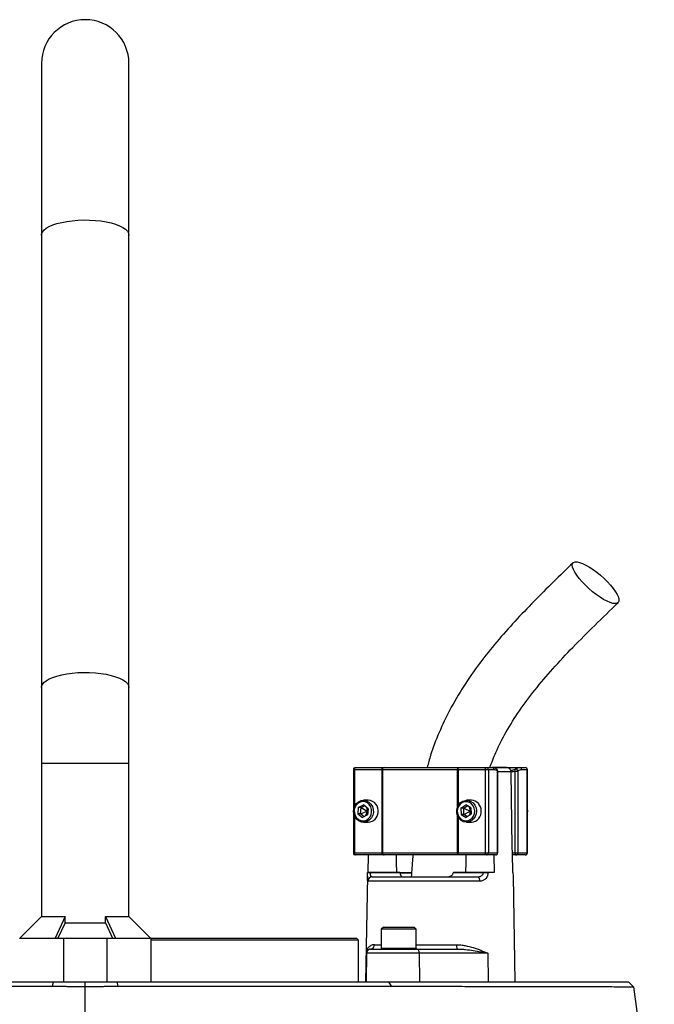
# Model space of a CAD drawing. Header units: millimetres. Extents: x 1474 to 2489, y 639 to 3445.
# Tile 5 of 5: x 1951 to 2241, y 2995 to 3445. Entities that reach past the tile are written whole.
import ezdxf

# ---------------------------------------------------------------- set-up
doc = ezdxf.new("R2010")
doc.units = ezdxf.units.MM

msp = doc.modelspace()

# ---------------------------------------------------------------- linework, layer by layer
at = {"color": 7, "linetype": 'Continuous', "lineweight": 25}
for p, q in [((1961.2, 3425.26), (1961.2, 3346.75)), ((2001.2, 3346.75), (2001.2, 3425.26)), ((1961.2, 3346.75), (1961.2, 3139.83)), ((2001.2, 3139.83), (2001.2, 3346.75)), ((1961.2, 3139.83), (1961.2, 3105.26)), ((2001.2, 3105.26), (2001.2, 3139.83)), ((1961.2, 3105.26), (1961.2, 3035.16)), ((2001.2, 3035.16), (2001.2, 3105.26)), ((2104.79, 3103.26), (2117.34, 3103.26)), ((2117.34, 3103.26), (2117.85, 3103.26)), ((2117.85, 3103.26), (2151.47, 3103.26)), ((2151.47, 3103.26), (2152.07, 3103.26)), ((2152.07, 3103.26), (2164.61, 3103.26)), ((2164.61, 3103.26), (2167.17, 3103.26)), ((2167.22, 3103.26), (2179.8, 3103.26)), ((2173.96, 3103.26), (2167.29, 3103.26)), ((2179.8, 3103.26), (2182.36, 3103.26)), ((2103.79, 3102.26), (2103.79, 3064.26)), ((2116.92, 3102.26), (2104.37, 3102.26)), ((2117.17, 3102.26), (2116.92, 3102.26)), ((2116.92, 3064.26), (2116.92, 3102.26)), ((2151.35, 3102.26), (2117.17, 3102.26)), ((2117.17, 3102.26), (2117.17, 3064.26)), ((2151.64, 3102.26), (2151.35, 3102.26)), ((2164.19, 3102.26), (2151.64, 3102.26)), ((2165.52, 3102.26), (2164.19, 3102.26)), ((2164.19, 3064.26), (2164.19, 3102.26)), ((2165.52, 3102.26), (2165.52, 3064.26)), ((2168.07, 3102.26), (2165.52, 3102.26)), ((2169.74, 3064.26), (2169.74, 3101.56)), ((2169.84, 3064.26), (2169.84, 3101.56)), ((2175.87, 3101.09), (2175.86, 3101.3)), ((2177.71, 3064.26), (2177.71, 3101.56)), ((2177.71, 3101.56), (2179.04, 3101.56)), ((2179.04, 3101.56), (2179.04, 3064.26)), ((2183.27, 3102.26), (2180.71, 3102.26)), ((2183.27, 3064.26), (2183.27, 3102.26)), ((2183.36, 3064.26), (2183.36, 3102.26)), ((2106.06, 3084.95), (2105.79, 3082.08)), ((2106.06, 3084.95), (2108.45, 3086.13)), ((2107.33, 3084.95), (2106.06, 3084.95)), ((2107.06, 3082.08), (2107.33, 3084.95)), ((2107.33, 3084.95), (2108.93, 3085.75)), ((2107.33, 3084.95), (2110.06, 3083.26)), ((2110.61, 3088.26), (2108.43, 3088.26)), ((2110.57, 3084.44), (2108.45, 3086.13)), ((2109.85, 3085.02), (2110.06, 3083.26)), ((2152.99, 3084.61), (2155.21, 3086.15)), ((2152.99, 3084.61), (2153.1, 3081.72)), ((2154.26, 3084.61), (2152.99, 3084.61)), ((2154.26, 3084.61), (2155.9, 3085.75)), ((2154.36, 3081.72), (2154.26, 3084.61)), ((2154.26, 3084.61), (2157.19, 3083.26)), ((2157.52, 3084.8), (2155.21, 3086.15)), ((2157.74, 3088.26), (2155.56, 3088.26)), ((2156.69, 3085.29), (2157.19, 3083.26)), ((2157.52, 3084.8), (2157.62, 3081.92)), ((2105.79, 3082.08), (2107.91, 3080.39)), ((2107.06, 3082.08), (2105.79, 3082.08)), ((2107.06, 3082.08), (2110.06, 3083.26)), ((2108.7, 3080.78), (2107.06, 3082.08)), ((2110.3, 3081.57), (2107.91, 3080.39)), ((2110.06, 3083.26), (2109.41, 3081.13)), ((2110.06, 3083.26), (2110.48, 3083.55)), ((2110.06, 3083.26), (2110.42, 3082.86)), ((2110.57, 3084.44), (2110.3, 3081.57)), ((2153.1, 3081.72), (2155.41, 3080.38)), ((2154.36, 3081.72), (2153.1, 3081.72)), ((2154.36, 3081.72), (2157.19, 3083.26)), ((2155.99, 3080.78), (2154.36, 3081.72)), ((2157.62, 3081.92), (2155.41, 3080.38)), ((2157.19, 3083.26), (2156.86, 3081.38)), ((2157.19, 3083.26), (2157.56, 3083.62)), ((2157.19, 3083.26), (2157.59, 3082.95)), ((2183.55, 3083.38), (2183.36, 3084.36)), ((2108.43, 3078.26), (2110.61, 3078.26)), ((2155.56, 3078.26), (2157.74, 3078.26)), ((2104.37, 3064.26), (2116.92, 3064.26)), ((2117.34, 3063.26), (2104.79, 3063.26)), ((2110.53, 3055.26), (2110.66, 3063.26)), ((2116.92, 3064.26), (2117.17, 3064.26)), ((2117.17, 3064.26), (2151.35, 3064.26)), ((2117.85, 3063.26), (2117.34, 3063.26)), ((2151.47, 3063.26), (2117.85, 3063.26)), ((2151.35, 3064.26), (2151.64, 3064.26)), ((2152.07, 3063.26), (2151.47, 3063.26)), ((2151.64, 3064.26), (2164.19, 3064.26)), ((2164.61, 3063.26), (2152.07, 3063.26)), ((2164.19, 3064.26), (2165.52, 3064.26)), ((2168.84, 3063.26), (2164.61, 3063.26)), ((2165.52, 3064.26), (2169.74, 3064.26)), ((2168.04, 3063.26), (2168.17, 3055.26)), ((2176.63, 3055.26), (2176.48, 3064.26)), ((2176.48, 3064.26), (2177.71, 3064.26)), ((2178.13, 3063.26), (2176.49, 3063.26)), ((2177.71, 3064.26), (2179.04, 3064.26)), ((2182.36, 3063.26), (2178.13, 3063.26)), ((2179.04, 3064.26), (2183.27, 3064.26)), ((2110.21, 3053.54), (2109.37, 3005.26)), ((2110.24, 3055.26), (2110.24, 3055.23)), ((2111.4, 3055.26), (2111.4, 3055.23)), ((2125.11, 3055.26), (2111.4, 3055.26)), ((2111.4, 3055.23), (2125.11, 3055.23)), ((2112.43, 3053.26), (2160.49, 3053.26)), ((2130.28, 3054.89), (2125.02, 3054.89)), ((2125.11, 3055.26), (2125.11, 3055.23)), ((2126.07, 3053.39), (2126.07, 3053.26)), ((2130.83, 3053.39), (2130.83, 3053.26)), ((2131.73, 3053.39), (2131.73, 3053.26)), ((2149.51, 3055.23), (2149.51, 3055.26)), ((2163.22, 3055.26), (2149.51, 3055.26)), ((2149.51, 3055.23), (2163.22, 3055.23)), ((2163.22, 3055.23), (2163.22, 3055.26)), ((2165.37, 3055.26), (2165.37, 3055.23)), ((2168.17, 3055.26), (2165.37, 3055.26)), ((2176.91, 3055.26), (2176.63, 3055.26)), ((2176.91, 3055.23), (2176.91, 3055.26)), ((2176.91, 3055.23), (2176.91, 3055.26)), ((2177.79, 3005.26), (2176.95, 3053.54)), ((2161.57, 3051.3), (2110.45, 3051.3)), ((1961.2, 3035.16), (1951.3, 3025.26)), ((1961.2, 3035.16), (1971.96, 3035.16)), ((1971.96, 3035.16), (1967.39, 3025.26)), ((1971.96, 3032.26), (1971.96, 3035.16)), ((1990.43, 3035.16), (2001.2, 3035.16)), ((1990.43, 3035.16), (1995, 3025.26)), ((1990.43, 3032.26), (1990.43, 3035.16)), ((2011.1, 3025.26), (2001.2, 3035.16)), ((1971.96, 3032.26), (1968.73, 3025.26)), ((1971.96, 3032.26), (1990.43, 3032.26)), ((1990.43, 3032.26), (1993.67, 3025.26)), ((2117.56, 3030.26), (2116.56, 3029.26)), ((2116.56, 3029.26), (2116.56, 3020.66)), ((2121.18, 3029.26), (2116.56, 3029.26)), ((2117.56, 3030.26), (2121.6, 3030.26)), ((2132.56, 3029.26), (2121.18, 3029.26)), ((2121.6, 3030.26), (2131.56, 3030.26)), ((2132.56, 3029.26), (2131.56, 3030.26)), ((2132.56, 3020.66), (2132.56, 3029.26)), ((1951.2, 3025.26), (1971.2, 3025.26)), ((1971.2, 3025.26), (1971.2, 3005.26)), ((1971.2, 3025.26), (1991.2, 3025.26)), ((1991.2, 3005.26), (1991.2, 3025.26)), ((1991.2, 3025.26), (2011.2, 3025.26)), ((2011.1, 3025.26), (2105.2, 3025.26)), ((2011.2, 3025.26), (2011.2, 3005.26)), ((2106.2, 3024.26), (2011.2, 3024.26)), ((2106.2, 3024.26), (2105.2, 3025.26)), ((2106.2, 3005.26), (2106.2, 3024.26)), ((2109.6, 3018.3), (2109.37, 3005.26)), ((2109.86, 3018.3), (2109.6, 3018.3)), ((2109.86, 3018.3), (2109.63, 3005.26)), ((2133.94, 3018.3), (2109.86, 3018.3)), ((2111.7, 3020.26), (2111.86, 3020.26)), ((2111.86, 3020.26), (2132.66, 3020.26)), ((2132.66, 3020.26), (2151.4, 3020.26)), ((2133.94, 3018.3), (2134.08, 3005.26)), ((2165.25, 3018.3), (2133.94, 3018.3)), ((2165.25, 3018.3), (2165.4, 3005.26)), ((1842.41, 3005.26), (1966.48, 3005.26)), ((1966.36, 3003.23), (1966.48, 3005.26)), ((1966.48, 3005.26), (1981.2, 3005.26)), ((1981.2, 3003.17), (1981.2, 3005.26)), ((1981.2, 3005.26), (1995.91, 3005.26)), ((1996.04, 3003.23), (1995.91, 3005.26)), ((1995.91, 3005.26), (2119.98, 3005.26)), ((2121.18, 3003.22), (2119.98, 3005.26)), ((2119.98, 3005.26), (2229.62, 3005.26)), ((2231.93, 3002.95), (2229.62, 3005.26)), ((1981.2, 2865.26), (1981.2, 3003.17))]:
    msp.add_line(p, q, dxfattribs=at)
at = {"color": 1, "linetype": 'Continuous', "lineweight": 25}
for p, q in [((1961.2, 3105.26), (2001.2, 3105.26)), ((2104.37, 3102.26), (2103.79, 3102.26)), ((2104.37, 3102.26), (2104.37, 3085.48)), ((2151.35, 3085.09), (2151.35, 3102.26)), ((2151.64, 3102.26), (2151.64, 3085.77)), ((2169.74, 3101.56), (2169.84, 3101.56)), ((2175.86, 3101.3), (2169.84, 3101.3)), ((2183.36, 3102.26), (2183.27, 3102.26)), ((2104.37, 3081.05), (2104.37, 3064.26)), ((2151.35, 3064.26), (2151.35, 3081.43)), ((2151.64, 3080.75), (2151.64, 3064.26)), ((2103.79, 3064.26), (2104.37, 3064.26)), ((2169.74, 3064.26), (2169.84, 3064.26)), ((2183.27, 3064.26), (2183.36, 3064.26)), ((2125.1, 3055.23), (2130.32, 3055.23)), ((2113.48, 3022.23), (2116.56, 3022.23)), ((2132.56, 3022.23), (2150.96, 3022.23)), ((2116.56, 3020.66), (2121.18, 3020.66)), ((2121.18, 3020.66), (2132.56, 3020.66))]:
    msp.add_line(p, q, dxfattribs=at)
at = {"color": 1, "linetype": 'Continuous', "lineweight": 25, "flags": 128}
for points in [[(1961.2, 3346.75), (1961.24, 3347.21), (1961.6, 3348.13), (1962.3, 3349.02), (1963.35, 3349.87), (1964.71, 3350.66), (1966.37, 3351.39), (1968.29, 3352.03), (1970.44, 3352.58), (1972.78, 3353.02), (1975.27, 3353.35), (1977.87, 3353.57), (1980.53, 3353.66), (1983.2, 3353.63), (1985.83, 3353.47), (1988.39, 3353.2), (1990.81, 3352.81), (1993.06, 3352.31), (1995.1, 3351.72), (1996.89, 3351.03), (1998.41, 3350.27), (1999.61, 3349.45), (2000.49, 3348.57), (2001.02, 3347.67), (2001.2, 3346.75), (2001.2, 3346.75)], [(1961.2, 3139.83), (1961.24, 3140.3), (1961.6, 3141.21), (1962.3, 3142.1), (1963.35, 3142.95), (1964.71, 3143.75), (1966.37, 3144.47), (1968.29, 3145.11), (1970.44, 3145.66), (1972.78, 3146.11), (1975.27, 3146.44), (1977.87, 3146.65), (1980.53, 3146.74), (1983.2, 3146.71), (1985.83, 3146.56), (1988.39, 3146.29), (1990.81, 3145.9), (1993.06, 3145.4), (1995.1, 3144.8), (1996.89, 3144.12), (1998.41, 3143.36), (1999.61, 3142.53), (2000.49, 3141.66), (2001.02, 3140.76), (2001.2, 3139.83)]]:
    msp.add_lwpolyline(points, dxfattribs=at)
at = {"color": 7, "linetype": 'Continuous', "lineweight": 25, "flags": 128}
for points in [[(2223.5, 3178.21), (2222.45, 3178.33), (2221.2, 3178.7), (2219.77, 3179.3), (2218.21, 3180.13), (2216.56, 3181.15), (2214.85, 3182.34), (2213.14, 3183.67), (2211.46, 3185.11), (2209.86, 3186.62), (2208.38, 3188.16), (2207.07, 3189.69), (2205.94, 3191.17), (2205.04, 3192.56), (2204.39, 3193.83), (2204, 3194.94), (2203.88, 3195.86), (2204.04, 3196.58), (2204.47, 3197.07), (2205.16, 3197.31), (2206.1, 3197.31), (2207.25, 3197.07), (2208.59, 3196.58), (2210.09, 3195.86), (2211.7, 3194.94), (2213.39, 3193.83), (2215.11, 3192.56), (2216.81, 3191.17), (2218.45, 3189.69), (2220, 3188.16), (2221.4, 3186.62), (2222.62, 3185.11), (2223.64, 3183.67), (2224.41, 3182.34), (2224.94, 3181.15), (2225.19, 3180.13), (2225.17, 3179.3), (2224.88, 3178.7), (2224.31, 3178.33), (2223.5, 3178.21)], [(2104.37, 3102.26), (2104.38, 3102.46), (2104.4, 3102.65), (2104.44, 3102.82), (2104.5, 3102.97), (2104.56, 3103.09), (2104.63, 3103.19), (2104.71, 3103.24), (2104.79, 3103.26)], [(2116.92, 3102.26), (2116.93, 3102.46), (2116.95, 3102.65), (2116.99, 3102.82), (2117.04, 3102.97), (2117.11, 3103.09), (2117.18, 3103.19), (2117.26, 3103.24), (2117.34, 3103.26)], [(2151.64, 3102.26), (2151.65, 3102.46), (2151.67, 3102.65), (2151.71, 3102.82), (2151.77, 3102.97), (2151.83, 3103.09), (2151.9, 3103.19), (2151.98, 3103.24), (2152.07, 3103.26)], [(2164.19, 3102.26), (2164.2, 3102.46), (2164.22, 3102.65), (2164.26, 3102.82), (2164.31, 3102.97), (2164.38, 3103.09), (2164.45, 3103.19), (2164.53, 3103.24), (2164.61, 3103.26)], [(2176.48, 3064.26), (2176.43, 3066.88), (2175.87, 3101.09)], [(2112.94, 3082.75), (2112.65, 3081.43), (2112.05, 3080.24), (2111.17, 3079.28), (2110.1, 3078.61), (2108.9, 3078.29), (2107.67, 3078.33), (2106.49, 3078.75), (2105.46, 3079.49), (2104.65, 3080.52), (2104.12, 3081.75), (2103.91, 3083.09), (2104.03, 3084.44), (2104.48, 3085.71), (2105.23, 3086.8), (2106.21, 3087.62), (2107.36, 3088.12), (2108.59, 3088.26), (2109.8, 3088.03), (2110.92, 3087.44), (2111.85, 3086.55), (2112.53, 3085.41), (2112.9, 3084.11), (2112.94, 3082.75)], [(2112.15, 3082.81), (2112.1, 3084.07), (2111.74, 3085.25), (2111.09, 3086.28), (2110.2, 3087.06), (2109.15, 3087.53), (2108.02, 3087.66), (2106.9, 3087.43), (2105.89, 3086.86), (2105.06, 3086.01), (2104.49, 3084.93), (2104.21, 3083.71), (2104.26, 3082.46), (2104.62, 3081.27), (2105.28, 3080.25), (2106.16, 3079.47), (2107.21, 3078.99), (2108.34, 3078.87), (2109.46, 3079.09), (2110.47, 3079.66), (2111.3, 3080.52), (2111.87, 3081.6), (2112.15, 3082.81)], [(2160.09, 3083.46), (2159.97, 3082.1), (2159.52, 3080.84), (2158.78, 3079.75), (2157.8, 3078.92), (2156.66, 3078.41), (2155.43, 3078.26), (2154.21, 3078.49), (2153.1, 3079.07), (2152.16, 3079.96), (2151.48, 3081.09), (2151.1, 3082.39), (2151.05, 3083.75), (2151.34, 3085.07), (2151.94, 3086.26), (2152.8, 3087.23), (2153.88, 3087.9), (2155.07, 3088.23), (2156.31, 3088.19), (2157.49, 3087.79), (2158.52, 3087.05), (2159.34, 3086.03), (2159.87, 3084.8), (2160.09, 3083.46)], [(2159.29, 3083.44), (2159.09, 3084.67), (2158.58, 3085.79), (2157.8, 3086.7), (2156.82, 3087.33), (2155.72, 3087.64), (2154.59, 3087.59), (2153.51, 3087.19), (2152.58, 3086.47), (2151.87, 3085.49), (2151.44, 3084.33), (2151.32, 3083.09), (2151.53, 3081.86), (2152.04, 3080.74), (2152.82, 3079.83), (2153.8, 3079.19), (2154.9, 3078.89), (2156.03, 3078.94), (2157.11, 3079.34), (2158.04, 3080.05), (2158.75, 3081.03), (2159.18, 3082.19), (2159.29, 3083.44)], [(2183.36, 3082.17), (2183.42, 3082.35), (2183.55, 3083.38)], [(2104.79, 3063.26), (2104.71, 3063.28), (2104.63, 3063.34), (2104.56, 3063.43), (2104.5, 3063.56), (2104.44, 3063.71), (2104.4, 3063.88), (2104.38, 3064.07), (2104.37, 3064.26)], [(2117.34, 3063.26), (2117.26, 3063.28), (2117.18, 3063.34), (2117.11, 3063.43), (2117.04, 3063.56), (2116.99, 3063.71), (2116.95, 3063.88), (2116.93, 3064.07), (2116.92, 3064.26)], [(2123.62, 3055.26), (2123.53, 3060.03), (2123.47, 3063.26)], [(2152.07, 3063.26), (2151.98, 3063.28), (2151.9, 3063.34), (2151.83, 3063.43), (2151.77, 3063.56), (2151.71, 3063.71), (2151.67, 3063.88), (2151.65, 3064.07), (2151.64, 3064.26)], [(2155.23, 3063.26), (2155.17, 3060.03), (2155.09, 3055.26)], [(2164.61, 3063.26), (2164.53, 3063.28), (2164.45, 3063.34), (2164.38, 3063.43), (2164.31, 3063.56), (2164.26, 3063.71), (2164.22, 3063.88), (2164.2, 3064.07), (2164.19, 3064.26)], [(2177.71, 3064.26), (2177.72, 3064.07), (2177.74, 3063.88), (2177.78, 3063.71), (2177.84, 3063.56), (2177.9, 3063.43), (2177.97, 3063.34), (2178.05, 3063.28), (2178.13, 3063.26)], [(2160.49, 3053.26), (2160.7, 3053.22), (2160.9, 3053.11), (2161.08, 3052.93), (2161.24, 3052.69), (2161.38, 3052.39), (2161.48, 3052.05), (2161.54, 3051.68), (2161.57, 3051.3)], [(2133.94, 3018.3), (2133.91, 3018.68), (2133.83, 3019.05), (2133.72, 3019.39), (2133.56, 3019.69), (2133.36, 3019.93), (2133.15, 3020.11), (2132.91, 3020.22), (2132.66, 3020.26)]]:
    msp.add_lwpolyline(points, dxfattribs=at)
at = {"color": 7, "linetype": 'Continuous', "lineweight": 25}
for centre, radius, start, end in [((1981.2, 3425.26), 20, 0, 180), ((2104.79, 3102.26), 1, 90, 180), ((2118.05, 3102.4), 0.888, 102.8925, 188.7196), ((2153.43, 3102.51), 2.1, 158.9941, 186.7189), ((2164.56, 3102.31), 0.957, 357.3247, 87.0479), ((2167.12, 3102.31), 0.957, 357.3247, 87.0479), ((2179.76, 3102.31), 0.957, 357.3247, 87.0479), ((2182.36, 3102.26), 1, 0, 90), ((2182.31, 3102.31), 0.957, 357.3247, 87.0479), ((2168.84, 3101.56), 1, 0, 49.0149), ((2178.82, 3101.9), 1.16, 149.5369, 196.881), ((2177.96, 3101.41), 1.09, 8.2572, 97.5366), ((2110.42, 3083.5), 4.76, 350.9177, 87.6609), ((2157.52, 3083.52), 4.75, 359.2582, 87.3748), ((2110.42, 3082.96), 4.7, 272.3102, 357.4651), ((2157.48, 3083.06), 4.8, 273.0364, 4.8428), ((2104.79, 3064.26), 1, 180, 270), ((2118.05, 3064.13), 0.888, 171.2804, 257.1075), ((2153.43, 3064.02), 2.1, 173.2811, 201.0059), ((2164.56, 3064.22), 0.957, 272.9521, 2.6753), ((2168.84, 3064.26), 1, 270, 0), ((2168.79, 3064.22), 0.957, 272.9521, 2.6753), ((2178.09, 3064.22), 0.957, 272.9521, 2.6753), ((2182.36, 3064.26), 1, 270, 0), ((2182.31, 3064.22), 0.957, 272.9521, 2.6753), ((2110.82, 3035.21), 20.02, 88.348, 91.652), ((2112.44, 3051.27), 1.99, 90.2363, 179.2455), ((2164.29, 2969.82), 85.42, 89.2782, 90.7218), ((2111.58, 3022.15), 1.89, 273.5348, 2.2868), ((2153.53, 3021.77), 2.61, 169.8393, 215.1413), ((2111.86, 3018.26), 2, 90.0006, 179.0006), ((2116.96, 3020.66), 0.4, 180, 270), ((2132.16, 3020.66), 0.4, 270, 0)]:
    msp.add_arc(centre, radius, start, end, dxfattribs=at)
at = {"color": 1, "linetype": 'Continuous', "lineweight": 25}
msp.add_arc((2168.95, 3101.72), 0.81, 348.9178, 46.963, dxfattribs=at)
at = {"color": 7, "linetype": 'Continuous', "lineweight": 25}
for points, knots in [([(2204.28, 3196.92), (2201.25, 3193.97), (2195.21, 3188.12), (2186.3, 3179.24), (2177.64, 3170.17), (2169.3, 3160.8), (2161.41, 3150.96), (2154.15, 3140.53), (2147.94, 3129.97), (2142.9, 3119.4), (2139.5, 3110.63), (2138.06, 3105.15), (2137.57, 3103.26)], [0, 0, 0, 0, 0.11056, 0.219929, 0.328681, 0.437275, 0.545815, 0.654571, 0.763588, 0.858181, 0.951274, 1, 1, 1, 1]), ([(2166.22, 3103.26), (2167.09, 3105.6), (2169.2, 3111.26), (2173.72, 3119.93), (2179.71, 3129.44), (2186.87, 3139), (2195.1, 3148.66), (2204.29, 3158.46), (2214.3, 3168.47), (2221.25, 3175.19), (2224.82, 3178.63)], [0, 0, 0, 0, 0.075255, 0.182912, 0.298013, 0.421449, 0.553629, 0.694479, 0.843538, 1, 1, 1, 1]), ([(2169.48, 3102.28), (2169.34, 3102.41), (2168.93, 3102.79), (2168.17, 3103.12), (2167.52, 3103.28), (2167.19, 3103.26), (2167.17, 3103.26)], [0, 0, 0, 0, 0.212655, 0.604202, 0.97502, 1, 1, 1, 1]), ([(2173.91, 3103.26), (2174.16, 3103.27), (2174.4, 3103.22), (2174.86, 3103.04), (2175.08, 3102.9), (2175.35, 3102.63), (2175.43, 3102.53), (2175.58, 3102.32), (2175.64, 3102.2), (2175.75, 3101.96), (2175.79, 3101.83), (2175.85, 3101.56), (2175.86, 3101.43), (2175.86, 3101.3)], [0, 0, 0, 0, 0.25, 0.25, 0.5, 0.5, 0.625, 0.625, 0.75, 0.75, 0.875, 0.875, 1, 1, 1, 1]), ([(2177.82, 3102.48), (2178.14, 3102.74), (2178.47, 3102.94), (2179.13, 3103.2), (2179.46, 3103.26), (2179.8, 3103.26)], [0, 0, 0, 0, 0.5, 0.5, 1, 1, 1, 1]), ([(2169.74, 3101.56), (2169.47, 3101.8), (2169.2, 3101.97), (2168.64, 3102.2), (2168.36, 3102.26), (2168.07, 3102.26)], [0, 0, 0, 0, 0.5, 0.5, 1, 1, 1, 1]), ([(2180.71, 3102.26), (2180.42, 3102.26), (2180.14, 3102.2), (2179.58, 3101.97), (2179.31, 3101.8), (2179.04, 3101.56)], [0, 0, 0, 0, 0.5, 0.5, 1, 1, 1, 1]), ([(2131.06, 3063.26), (2131, 3062.71), (2130.67, 3059.38), (2130.45, 3056.04), (2130.27, 3053.26)], [0, 0, 0, 0, 0.16646, 1, 1, 1, 1]), ([(2110.21, 3053.54), (2110.21, 3053.55), (2110.21, 3053.91), (2110.23, 3054.54), (2110.24, 3055.1), (2110.24, 3055.23)], [0, 0, 0, 0, 0.0338091, 0.7841009, 1, 1, 1, 1]), ([(2110.24, 3055.26), (2110.24, 3055.26), (2110.27, 3055.26), (2110.37, 3055.26), (2110.45, 3055.26), (2110.65, 3055.26), (2110.78, 3055.26), (2111.06, 3055.26), (2111.22, 3055.26), (2111.4, 3055.26)], [0, 0, 0, 0, 0.25, 0.25, 0.5, 0.5, 0.75, 0.75, 1, 1, 1, 1]), ([(2111.4, 3055.23), (2111.39, 3055.06), (2111.4, 3054.9), (2111.42, 3054.6), (2111.44, 3054.45), (2111.49, 3054.19), (2111.52, 3054.07), (2111.6, 3053.86), (2111.64, 3053.77), (2111.74, 3053.61), (2111.79, 3053.54), (2111.9, 3053.44), (2111.96, 3053.39), (2112.15, 3053.29), (2112.29, 3053.26), (2112.43, 3053.26)], [0, 0, 0, 0, 0.125, 0.125, 0.25, 0.25, 0.375, 0.375, 0.5, 0.5, 0.625, 0.625, 0.75, 0.75, 1, 1, 1, 1]), ([(2125.17, 3054.89), (2125.19, 3054.74), (2125.22, 3054.59), (2125.29, 3054.32), (2125.34, 3054.2), (2125.49, 3053.87), (2125.61, 3053.71), (2125.88, 3053.47), (2126.03, 3053.39), (2126.34, 3053.28), (2126.51, 3053.26), (2126.68, 3053.26)], [0, 0, 0, 0, 0.125, 0.125, 0.25, 0.25, 0.5, 0.5, 0.75, 0.75, 1, 1, 1, 1]), ([(2146.24, 3053.26), (2146.56, 3053.26), (2146.88, 3053.28), (2147.5, 3053.39), (2147.8, 3053.47), (2148.25, 3053.65), (2148.39, 3053.72), (2148.66, 3053.88), (2148.79, 3053.98), (2149.02, 3054.2), (2149.13, 3054.32), (2149.3, 3054.59), (2149.37, 3054.73), (2149.41, 3054.89)], [0, 0, 0, 0, 0.25, 0.25, 0.5, 0.5, 0.625, 0.625, 0.75, 0.75, 0.875, 0.875, 1, 1, 1, 1]), ([(2160.49, 3053.26), (2160.81, 3053.26), (2161.12, 3053.29), (2161.72, 3053.43), (2162.02, 3053.53), (2162.41, 3053.77), (2162.54, 3053.86), (2162.77, 3054.07), (2162.87, 3054.19), (2163.04, 3054.45), (2163.11, 3054.6), (2163.2, 3054.9), (2163.22, 3055.06), (2163.22, 3055.23)], [0, 0, 0, 0, 0.25, 0.25, 0.5, 0.5, 0.625, 0.625, 0.75, 0.75, 0.875, 0.875, 1, 1, 1, 1]), ([(2165.37, 3055.23), (2165.37, 3054.94), (2165.34, 3054.65), (2165.24, 3054.1), (2165.16, 3053.83), (2164.95, 3053.33), (2164.83, 3053.1), (2164.53, 3052.66), (2164.37, 3052.47), (2164.01, 3052.13), (2163.82, 3051.98), (2163.41, 3051.73), (2163.2, 3051.62), (2162.75, 3051.46), (2162.52, 3051.4), (2162.05, 3051.32), (2161.81, 3051.3), (2161.57, 3051.3)], [0, 0, 0, 0, 0.125, 0.125, 0.25, 0.25, 0.375, 0.375, 0.5, 0.5, 0.625, 0.625, 0.75, 0.75, 0.875, 0.875, 1, 1, 1, 1]), ([(2163.22, 3055.26), (2163.39, 3055.26), (2163.57, 3055.26), (2163.95, 3055.26), (2164.15, 3055.26), (2164.52, 3055.26), (2164.71, 3055.26), (2165.06, 3055.26), (2165.22, 3055.26), (2165.37, 3055.26)], [0, 0, 0, 0, 0.25, 0.25, 0.5, 0.5, 0.75, 0.75, 1, 1, 1, 1]), ([(2176.95, 3053.54), (2176.95, 3053.55), (2176.94, 3053.91), (2176.93, 3054.54), (2176.92, 3055.1), (2176.91, 3055.23)], [0, 0, 0, 0, 0.033809, 0.784101, 1, 1, 1, 1]), ([(2113.48, 3022.23), (2113.15, 3022.23), (2112.85, 3022.19), (2112.3, 3022.05), (2112.04, 3021.95), (2111.56, 3021.7), (2111.34, 3021.56), (2110.94, 3021.24), (2110.76, 3021.07), (2110.28, 3020.51), (2110.04, 3020.09), (2109.79, 3019.44), (2109.72, 3019.21), (2109.65, 3018.87), (2109.64, 3018.76), (2109.62, 3018.59), (2109.61, 3018.53), (2109.6, 3018.41), (2109.6, 3018.35), (2109.6, 3018.3)], [0, 0, 0, 0, 0.125, 0.125, 0.25, 0.25, 0.375, 0.375, 0.5, 0.5, 0.75, 0.75, 0.875, 0.875, 0.9375, 0.9375, 0.96875, 0.96875, 1, 1, 1, 1]), ([(2150.96, 3022.23), (2151.64, 3022.23), (2152.32, 3022.19), (2153.64, 3022.04), (2154.29, 3021.94), (2156.21, 3021.58), (2157.44, 3021.26), (2159.23, 3020.7), (2159.82, 3020.5), (2160.97, 3020.09), (2161.54, 3019.87), (2162.64, 3019.44), (2163.18, 3019.21), (2163.97, 3018.87), (2164.23, 3018.76), (2164.74, 3018.53), (2165, 3018.41), (2165.25, 3018.3)], [0, 0, 0, 0, 0.125, 0.125, 0.25, 0.25, 0.5, 0.5, 0.625, 0.625, 0.75, 0.75, 0.875, 0.875, 0.9375, 0.9375, 1, 1, 1, 1]), ([(2111.7, 3020.26), (2111.35, 3020.26), (2111.05, 3020.18), (2110.53, 3019.93), (2110.32, 3019.77), (2109.97, 3019.4), (2109.84, 3019.19), (2109.71, 3018.86), (2109.67, 3018.75), (2109.62, 3018.53), (2109.6, 3018.41), (2109.6, 3018.3)], [0, 0, 0, 0, 0.25, 0.25, 0.5, 0.5, 0.75, 0.75, 0.875, 0.875, 1, 1, 1, 1]), ([(2151.4, 3020.26), (2152.02, 3020.26), (2152.65, 3020.24), (2153.88, 3020.17), (2154.49, 3020.12), (2156.29, 3019.93), (2157.47, 3019.77), (2159.78, 3019.4), (2160.91, 3019.19), (2163.12, 3018.75), (2164.2, 3018.53), (2165.25, 3018.3)], [0, 0, 0, 0, 0.125, 0.125, 0.25, 0.25, 0.5, 0.5, 0.75, 0.75, 1, 1, 1, 1]), ([(1841.22, 3003.22), (1850.4, 3003.23), (1859.94, 3003.24), (1879.69, 3003.25), (1889.9, 3003.25), (1903.09, 3003.26), (1905.75, 3003.26), (1909.77, 3003.26), (1911.12, 3003.26), (1913.82, 3003.26), (1915.18, 3003.26), (1921.97, 3003.26), (1927.44, 3003.26), (1938.44, 3003.25), (1943.98, 3003.25), (1952.33, 3003.24), (1955.12, 3003.24), (1959.33, 3003.23), (1960.73, 3003.23), (1963.54, 3003.23), (1964.95, 3003.23), (1966.36, 3003.23)], [0, 0, 0, 0, 0.25, 0.25, 0.5, 0.5, 0.5625, 0.5625, 0.59375, 0.59375, 0.625, 0.625, 0.75, 0.75, 0.875, 0.875, 0.9375, 0.9375, 0.96875, 0.96875, 1, 1, 1, 1]), ([(1966.36, 3003.23), (1967.59, 3003.22), (1968.83, 3003.22), (1970.68, 3003.2), (1971.3, 3003.2), (1972.54, 3003.19), (1973.15, 3003.18), (1976.25, 3003.17), (1978.72, 3003.17), (1981.2, 3003.17)], [0, 0, 0, 0, 0.25, 0.25, 0.375, 0.375, 0.5, 0.5, 1, 1, 1, 1]), ([(1981.2, 3003.17), (1983.67, 3003.17), (1986.15, 3003.17), (1989.24, 3003.18), (1989.86, 3003.19), (1991.1, 3003.2), (1991.71, 3003.2), (1993.57, 3003.22), (1994.8, 3003.22), (1996.04, 3003.23)], [0, 0, 0, 0, 0.5, 0.5, 0.625, 0.625, 0.75, 0.75, 1, 1, 1, 1]), ([(1996.04, 3003.23), (1997.45, 3003.23), (1998.86, 3003.23), (2001.66, 3003.23), (2003.06, 3003.23), (2007.26, 3003.24), (2010.04, 3003.24), (2018.36, 3003.25), (2023.86, 3003.25), (2040.24, 3003.26), (2050.97, 3003.26), (2064.17, 3003.26), (2066.8, 3003.26), (2070.72, 3003.25), (2072.03, 3003.25), (2074.63, 3003.25), (2075.93, 3003.25), (2082.4, 3003.25), (2087.48, 3003.25), (2102.42, 3003.24), (2111.99, 3003.23), (2121.18, 3003.22)], [0, 0, 0, 0, 0.03125, 0.03125, 0.0625, 0.0625, 0.125, 0.125, 0.25, 0.25, 0.5, 0.5, 0.5625, 0.5625, 0.59375, 0.59375, 0.625, 0.625, 0.75, 0.75, 1, 1, 1, 1]), ([(2121.18, 3003.22), (2125.11, 3003.21), (2132.98, 3003.21), (2144.14, 3003.2), (2154.89, 3003.19), (2165.15, 3003.17), (2174.86, 3003.16), (2183.81, 3003.15), (2191.99, 3003.13), (2199.41, 3003.12), (2206.18, 3003.1), (2212.26, 3003.08), (2217.59, 3003.06), (2222.07, 3003.04), (2225.71, 3003.02), (2228.52, 3003), (2230.52, 3002.98), (2231.74, 3002.96), (2231.85, 3002.94), (2231.9, 3002.93)], [0, 0, 0, 0, 0.058395, 0.116835, 0.175231, 0.23532, 0.295458, 0.355547, 0.413988, 0.472474, 0.530915, 0.59105, 0.651234, 0.71137, 0.769867, 0.828408, 0.886905, 0.947098, 1, 1, 1, 1]), ([(2241.38, 2937.41), (2239.94, 2947.32), (2236.77, 2969.17), (2233.66, 2991), (2231.95, 3002.94)], [0, 0, 0, 0, 0.453567, 1, 1, 1, 1])]:
    msp.add_open_spline(points, degree=3, knots=knots, dxfattribs=at)
at = {"color": 1, "linetype": 'Continuous', "lineweight": 25}
for points, knots in [([(2175.76, 3101.89), (2176.24, 3102.05), (2176.92, 3102.27), (2177.62, 3102.43), (2177.82, 3102.48)], [0, 0, 0, 0, 0.704618, 1, 1, 1, 1]), ([(2110.45, 3051.3), (2110.38, 3051.35), (2110.25, 3051.45), (2110.19, 3052.25), (2110.21, 3053.14), (2110.21, 3053.54)], [0, 0, 0, 0, 0.356433, 0.710039, 1, 1, 1, 1])]:
    msp.add_open_spline(points, degree=3, knots=knots, dxfattribs=at)
at = {"color": 7, "linetype": 'Continuous', "lineweight": 25}
for points in [[(2177.71, 3101.56), (2177.09, 3101.42), (2176.48, 3101.26), (2175.87, 3101.09)], [(2125.11, 3055.23), (2125.11, 3055.11), (2125.14, 3055), (2125.17, 3054.89)], [(2149.51, 3055.23), (2149.5, 3055.11), (2149.47, 3055), (2149.41, 3054.89)]]:
    msp.add_open_spline(points, degree=3, dxfattribs=at)

doc.saveas('drawing.dxf')
